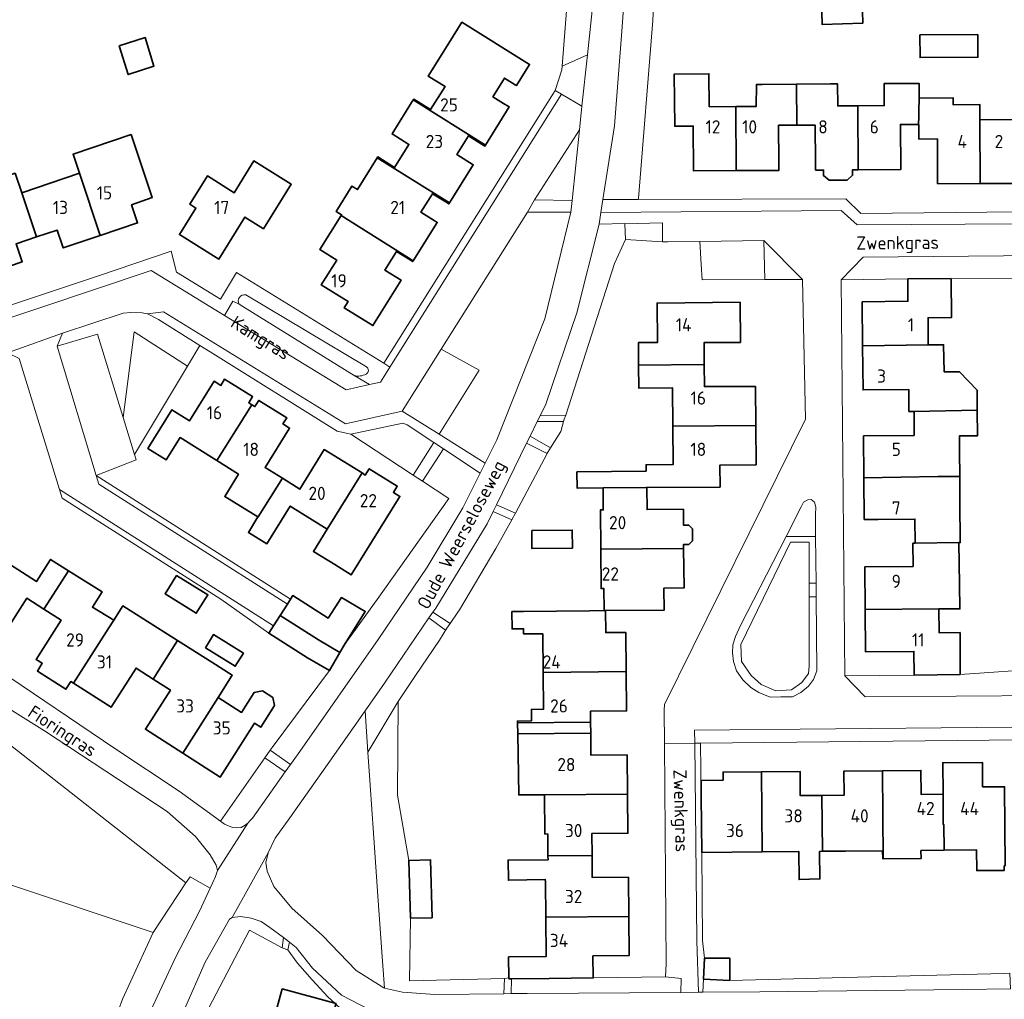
# Model space of a CAD drawing. Header units: metres. Extents: x 247853 to 249526, y 479948 to 481290.
# Tile 19 of 32: x 248578 to 248713, y 480806 to 480940. Entities that reach past the tile are written whole.
import ezdxf
from ezdxf.enums import TextEntityAlignment as Align

# ---------------------------------------------------------------- set-up
doc = ezdxf.new("R2010")
doc.units = ezdxf.units.M
for name, color, linetype, lineweight in [('B-XX-GR-GROENVOORZIENING-GV', 80, 'Continuous', 18), ('B-XX-IE-TERREINAFSCHEIDING_KUNSTMATIG_HEKWERK-G', 20, 'IE-TERREINAFSCHEIDING-KUNSTMATIG', 18), ('B-XX-OG-BEBOUWING-GV', 7, 'Continuous', 35), ('B-XX-OG-BEBOUWING-T18', 10, 'Continuous', 18), ('B-XX-OG-BEBOUWING_LOODS-GV', 7, 'Continuous', 35), ('B-XX-OG-TERREIN_ERF-GV', 7, 'Continuous', 18), ('B-XX-OG-TOPOGRAFIE-T18', 10, 'Continuous', 18), ('B-XX-VH-ONVERHARD-GV', 252, 'Continuous', 18), ('B-XX-VH-VERHARDING_GESLOTEN-GV', 252, 'Continuous', 18), ('B-XX-VH-VERHARDING_OPEN-GV', 252, 'Continuous', 18)]:
    doc.layers.add(name, color=color, linetype=linetype, lineweight=lineweight)
doc.styles.add('NLCS-ISO-M-T18', font='NLCS-ISO.ttf', dxfattribs={"height": 1.8})
doc.linetypes.add('IE-TERREINAFSCHEIDING-KUNSTMATIG', pattern='A,4,[82,NLCS.SHX,S=0.75,R=90,X=0,Y=0],4,-2', length=10)

msp = doc.modelspace()

# ---------------------------------------------------------------- linework, layer by layer
at = {"layer": 'B-XX-GR-GROENVOORZIENING-GV'}
for points in [[(248657.05, 480946.11), (248657.16, 480948.55), (248657.54, 480955.08), (248658.08, 480961.06), (248658.3, 480966.2), (248658.303, 480966.242), (248655.04, 480964.43), (248654.302, 480957.317), (248653.844, 480951.322), (248652.422, 480933.255), (248655.869, 480934.824)], [(248661.222, 480947.022), (248660.622, 480938.622), (248659.567, 480925.122), (248657.978, 480915.078), (248662.803, 480915.091), (248662.822, 480915.233), (248664.8, 480939.53), (248664.801, 480939.548), (248665.552, 480953.868), (248666.1, 480964.33), (248665.35, 480964.33), (248662.549, 480966.211), (248662.36, 480963.04)], [(248651.456, 480929.956), (248652.321, 480929.454), (248655.133, 480927.822), (248655.869, 480934.824), (248652.422, 480933.255), (248652.385, 480932.786)], [(248653.789, 480914.956), (248654.8, 480924.611), (248648.678, 480915.022)], [(248647.722, 480913.378), (248635.933, 480894.678), (248641.089, 480891.789), (248635.656, 480883.067), (248641.925, 480879.131), (248643.511, 480882.311), (248650.078, 480898.8), (248653.622, 480913.378)], [(248661.067, 480909.622), (248660.989, 480911.789), (248660.989, 480911.8), (248657.478, 480911.712), (248654.422, 480899.622), (248650.2, 480887.167), (248649.422, 480885.589), (248652.911, 480885.678), (248659.589, 480906.378)], [(248592.547, 480885.369), (248594.062, 480897.037), (248601.342, 480892.356), (248603.03, 480895.164), (248597.389, 480898.711), (248595.889, 480899.511), (248595.167, 480899.633), (248593.622, 480899.667), (248592.556, 480899.589), (248584.285, 480896.832), (248583.567, 480895.089), (248589.067, 480896.722)], [(248601.342, 480892.356), (248594.062, 480897.037), (248592.547, 480885.369), (248594.099, 480880.305)], [(248632.126, 480877.479), (248634.907, 480881.946), (248631.278, 480884.367), (248630.678, 480884.578), (248623.622, 480883.078)], [(248652.632, 480884.785), (248649.041, 480884.811), (248648.058, 480882.805), (248650.822, 480881.222), (248652.256, 480883.422)], [(248647.579, 480881.827), (248643.465, 480873.427), (248646.067, 480872.3), (248650.367, 480880.433)], [(248622.122, 480853.271), (248620.689, 480850.849), (248612.856, 480840.333), (248612.596, 480839.974), (248615.371, 480837.993), (248616.322, 480839.333), (248627.322, 480855.067), (248634, 480864.911), (248638.878, 480873.022), (248641.226, 480877.73), (248636.237, 480881.059), (248633.369, 480876.661), (248636.956, 480874.3), (248627.178, 480860.511), (248622.711, 480854.267)], [(248685.367, 480873.811), (248685.022, 480873.156), (248682.969, 480869.133), (248687.003, 480869.133), (248686.978, 480872.133), (248687.011, 480873.111), (248686.856, 480873.778), (248686.389, 480874.178), (248685.922, 480874.133)], [(248637.133, 480857.233), (248638.211, 480858.789), (248638.422, 480859.111), (248643.378, 480867.456), (248645.578, 480871.378), (248643.022, 480872.522), (248642.2, 480870.833), (248635.178, 480859.322), (248634.789, 480858.767)], [(248682.969, 480869.133), (248676.767, 480856.978), (248676.078, 480855.478), (248675.722, 480854.322), (248675.656, 480853.256), (248675.778, 480852.067), (248676.222, 480850.778), (248677.078, 480849.567), (248678.178, 480848.522), (248679.256, 480847.822), (248680.789, 480847.189), (248682.267, 480847.222), (248683.856, 480847.222), (248685, 480847.822), (248686.033, 480848.678), (248686.689, 480849.589), (248687.156, 480850.778), (248687.072, 480860.895), (248686.102, 480860.895), (248686.102, 480851.436), (248686.025, 480850.437), (248685.103, 480849.208), (248683.72, 480848.209), (248681.569, 480848.056), (248679.572, 480848.901), (248678.189, 480850.13), (248676.883, 480852.05), (248676.806, 480854.355), (248679.848, 480860.646), (248683.567, 480868.337), (248686.102, 480868.337), (248686.102, 480864.265), (248686.102, 480863.555), (248686.102, 480862.761), (248687.056, 480862.761), (248687.003, 480869.133)], [(248625.938, 480839.691), (248630.075, 480846.59), (248632.437, 480850.126), (248635.678, 480854.978), (248636.688, 480856.59), (248636.511, 480856.333), (248634.267, 480858), (248628.2, 480849.111), (248625.546, 480845.32)], [(248574.663, 480842.601), (248601.124, 480821.85), (248601.679, 480822.688), (248604.407, 480821.146), (248604.72, 480821.83), (248605.13, 480822.71), (248605.43, 480823.53), (248605.23, 480824.28), (248604.41, 480825.69), (248602.44, 480828.17), (248598.56, 480831.6), (248581.83, 480842.59), (248571.73, 480848.89), (248567.99, 480850.47), (248563.57, 480851.57), (248559.63, 480852.48), (248558.91, 480848.39), (248559.697, 480847.091), (248565.358, 480846.134), (248574.319, 480842.871)], [(248631.727, 480817.023), (248631.5, 480824.918), (248629.951, 480833.809), (248630.075, 480846.59), (248625.938, 480839.691), (248626.251, 480835.192), (248626.706, 480828.654), (248627.26, 480820.704), (248627.837, 480812.422), (248628.179, 480807.506), (248630.656, 480806.933), (248635.056, 480806.622), (248644.456, 480806.738), (248644.567, 480808.833), (248631.591, 480808.513)], [(248625.938, 480839.691), (248625.546, 480845.32), (248620.756, 480838.478), (248615.278, 480830.733), (248613.289, 480827.978), (248612.322, 480825.978), (248612, 480824.633), (248612.178, 480823.467), (248613.122, 480821.378), (248615.578, 480818.422), (248619.722, 480814.678), (248624.322, 480809.911), (248628.111, 480807.522), (248628.179, 480807.506), (248627.837, 480812.422), (248627.26, 480820.704), (248626.706, 480828.654), (248626.251, 480835.192)], [(248576.08, 480821.96), (248596.655, 480815.099), (248601.124, 480821.85), (248574.663, 480842.601), (248571.66, 480826.03), (248574.67, 480825.37), (248576.61, 480824.93)], [(248614.671, 480837.008), (248611.862, 480838.921), (248605.833, 480830.27), (248606.38, 480829.87), (248607.478, 480829.4), (248608.022, 480829.356), (248608.667, 480829.422), (248609.178, 480829.711), (248609.578, 480830.022), (248609.878, 480830.389), (248610.178, 480830.678)], [(248604.407, 480821.146), (248601.679, 480822.688), (248601.124, 480821.85), (248596.655, 480815.099), (248592.47, 480805.979), (248588.98, 480796.46), (248586.756, 480789.154), (248581.106, 480768.967), (248579.277, 480760.478), (248582.077, 480761.302), (248582.38, 480761.84), (248583.58, 480764.79), (248584.81, 480768.87), (248587.67, 480778.42), (248587.68, 480778.42), (248589.63, 480785.08), (248591.89, 480793.28), (248595.98, 480803.68), (248599.71, 480811.69), (248602.97, 480818.01)], [(248607.422, 480817.111), (248607.063, 480816.926), (248603.72, 480811.02), (248600.77, 480804.29), (248598.3, 480798.7), (248596.21, 480793.322), (248598.556, 480792.622), (248599.589, 480795.556), (248600.467, 480795.033), (248604.248, 480804.817), (248609.767, 480815.4), (248614.233, 480812.989), (248614.422, 480814.411), (248612.578, 480815.778), (248611.378, 480816.6), (248610.033, 480817.022), (248608.578, 480817.278)], [(248631.066, 480802.933), (248627.433, 480803.911), (248622.322, 480806.522), (248618.378, 480810.211), (248616.133, 480813.056), (248615.233, 480813.767), (248615.033, 480812.733), (248616.333, 480810.911), (248618.311, 480808.633), (248620.456, 480806.322), (248621.422, 480805.447), (248621.582, 480805.404), (248621.56, 480805.322), (248622.211, 480804.733), (248630.722, 480801.689)], [(248645.499, 480808.772), (248645.478, 480806.751), (248647.656, 480806.778), (248668.633, 480806.911), (248668.667, 480808.789), (248666.533, 480809.022), (248656.665, 480808.882), (248650.674, 480808.823)], [(248713.578, 480807.389), (248713.5, 480809.556), (248712.7, 480809.478), (248696.2, 480809.1), (248675.278, 480808.555), (248671.722, 480808.722), (248671.622, 480806.933), (248679.411, 480807.011), (248707.089, 480807.311)]]:
    msp.add_lwpolyline(points, close=True, dxfattribs=at)
for points in [[(248609.265, 480902.079, 0.6635478), (248608.384, 480900.811)], [(248625.681, 480891.268, 0.5716062), (248625.734, 480892.281)], [(248624.083, 480891.071, 0.1936647), (248625.681, 480891.268)]]:
    msp.add_lwpolyline(points, format="xyb", dxfattribs=at)
for points in [[(248625.734, 480892.281), (248609.265, 480902.079)], [(248608.384, 480900.811), (248608.859, 480900.469), (248624.083, 480891.071)], [(248574.689, 480759.128), (248579.277, 480760.478), (248581.106, 480768.967), (248586.756, 480789.154), (248588.98, 480796.46), (248592.47, 480805.979), (248596.655, 480815.099), (248576.08, 480821.96)]]:
    msp.add_lwpolyline(points, dxfattribs=at)
at = {"layer": 'B-XX-IE-TERREINAFSCHEIDING_KUNSTMATIG_HEKWERK-G'}
for points in [[(248664.801, 480939.548), (248665.552, 480953.868)], [(248652.422, 480933.255), (248653.844, 480951.322)], [(248662.822, 480915.233), (248664.8, 480939.53)], [(248664.8, 480939.53), (248664.801, 480939.548)], [(248652.385, 480932.786), (248652.422, 480933.255)], [(248662.822, 480915.233), (248662.803, 480915.091)], [(248646.067, 480872.3), (248650.367, 480880.433)], [(248645.578, 480871.378), (248646.067, 480872.3)], [(248643.378, 480867.456), (248645.578, 480871.378)], [(248632.437, 480850.126), (248630.075, 480846.59)], [(248630.075, 480846.59), (248629.951, 480833.809), (248631.5, 480824.918)], [(248644.567, 480808.833), (248631.591, 480808.513)], [(248696.2, 480809.1), (248675.278, 480808.555)], [(248712.7, 480809.478), (248696.2, 480809.1)]]:
    msp.add_lwpolyline(points, dxfattribs=at)
at = {"layer": 'B-XX-OG-BEBOUWING-GV'}
for points in [[(248638.756, 480939.287), (248636.969, 480936.413), (248634.163, 480931.919), (248636.453, 480930.49), (248634.494, 480927.352), (248632.205, 480928.782), (248632.131, 480928.663), (248641.96, 480922.495), (248645.215, 480927.714), (248644.443, 480928.196), (248642.995, 480929.099), (248644.438, 480931.412), (248644.583, 480931.644), (248646.031, 480930.741), (248646.195, 480930.639), (248647.995, 480933.523)], [(248592, 480936.033), (248593.256, 480932.122), (248596.756, 480933.278), (248595.578, 480937.178)], [(248701.22, 480937.531), (248701.242, 480934.438), (248709.137, 480934.494), (248709.115, 480937.586)], [(248676.104, 480927.762), (248672.484, 480927.732), (248672.454, 480932.233), (248667.724, 480932.203), (248667.793, 480925.082), (248670.314, 480925.102), (248670.353, 480918.982), (248676.174, 480919.021)], [(248676.174, 480919.021), (248681.994, 480919.061), (248681.987, 480920.161), (248681.955, 480925.211), (248684.445, 480925.211), (248684.395, 480930.822), (248679.705, 480930.782), (248678.919, 480930.776), (248678.914, 480927.778), (248676.104, 480927.762)], [(248692.825, 480919.14), (248692.746, 480927.871), (248690.013, 480927.856), (248690.002, 480930.857), (248689.046, 480930.851), (248684.395, 480930.822), (248684.445, 480925.211), (248686.945, 480925.221), (248686.978, 480920.2), (248686.985, 480919.1), (248688.085, 480919.108), (248688.09, 480918.358), (248688.845, 480917.713), (248691.294, 480917.729), (248692.04, 480918.385), (248692.035, 480919.135)], [(248692.746, 480927.871), (248692.825, 480919.14), (248698.616, 480919.18), (248698.576, 480925.32), (248701.027, 480925.34), (248701.059, 480926.38), (248701.082, 480927.12), (248701.137, 480928.931), (248701.117, 480930.931), (248701.067, 480930.931), (248696.336, 480930.901), (248696.356, 480927.901)], [(248641.96, 480922.495), (248632.131, 480928.663), (248629.24, 480924.034), (248631.53, 480922.604), (248629.566, 480919.459), (248627.276, 480920.888), (248627.202, 480920.769), (248637.045, 480914.615), (248640.3, 480919.834), (248638.081, 480921.219), (248639.665, 480923.761), (248641.886, 480922.376)], [(248709.447, 480917.259), (248709.397, 480925.96), (248709.408, 480928.026), (248705.753, 480928.023), (248705.747, 480928.96), (248701.137, 480928.931), (248701.082, 480927.12), (248701.059, 480926.38), (248701.027, 480925.34), (248701.057, 480925.34), (248701.096, 480923.32), (248703.607, 480923.35), (248703.636, 480917.229)], [(248709.397, 480925.96), (248709.447, 480917.259), (248715.277, 480917.279), (248715.258, 480923.429), (248717.778, 480923.439), (248717.728, 480929.049), (248717.459, 480929.047), (248715.088, 480929.03), (248715.108, 480926.019)], [(248589.44, 480910.185), (248594.529, 480911.903), (248593.7, 480914.357), (248596.528, 480915.374), (248594.509, 480921.342), (248593.632, 480923.933), (248585.716, 480921.255), (248586.589, 480918.661)], [(248611.693, 480911.096), (248615.483, 480917.166), (248610.395, 480920.344), (248607.695, 480916.019), (248604.04, 480918.301), (248601.633, 480914.436), (248602.482, 480913.907), (248600.233, 480910.296), (248605.59, 480906.958), (248609.16, 480912.679)], [(248622.279, 480912.884), (248632.13, 480906.736), (248635.385, 480911.955), (248634.971, 480912.213), (248633.165, 480913.34), (248634.751, 480915.881), (248636.557, 480914.754), (248636.971, 480914.496), (248637.045, 480914.615), (248627.202, 480920.769), (248624.501, 480916.443), (248623.756, 480916.907), (248621.614, 480913.462), (248622.353, 480913.003)], [(248580.755, 480909.974), (248578.726, 480915.999), (248577.821, 480918.673), (248569.933, 480916.005), (248570.835, 480913.328), (248573.687, 480904.865), (248578.783, 480906.586), (248577.958, 480909.03)], [(248589.44, 480910.185), (248586.589, 480918.661), (248578.726, 480915.999), (248580.755, 480909.974), (248583.548, 480910.917), (248584.372, 480908.474)], [(248622.279, 480912.884), (248619.389, 480908.255), (248621.683, 480906.831), (248619.575, 480903.431), (248623.23, 480901.165), (248622.702, 480900.314), (248626.612, 480897.889), (248630.471, 480904.075), (248628.251, 480905.459), (248629.836, 480908.002), (248632.056, 480906.617), (248632.13, 480906.736)], [(248705.466, 480904.298), (248699.575, 480904.248), (248699.585, 480901.208), (248693.354, 480901.118), (248693.414, 480895.118), (248702.365, 480895.247), (248702.335, 480898.948), (248705.515, 480898.987)], [(248662.851, 480892.47), (248671.812, 480892.559), (248671.792, 480895.569), (248676.742, 480895.599), (248676.703, 480901.079), (248665.382, 480900.95), (248665.441, 480895.6), (248662.821, 480895.57)], [(248700.424, 480886.187), (248709.053, 480886.331), (248709.029, 480889.097), (248706.614, 480891.56), (248705.575, 480891.587), (248704.52, 480891.577), (248704.458, 480895.275), (248702.365, 480895.247), (248693.414, 480895.118), (248693.464, 480889.117), (248699.694, 480889.187), (248699.724, 480886.177)], [(248667.511, 480884.148), (248678.842, 480884.248), (248678.792, 480889.598), (248674.01, 480889.571), (248671.842, 480889.559), (248671.812, 480892.559), (248662.851, 480892.47), (248662.871, 480889.369), (248667.471, 480889.399)], [(248605.327, 480879.468), (248610.106, 480887.087), (248609.68, 480887.351), (248610.207, 480888.201), (248606.383, 480890.573), (248605.856, 480889.723), (248604.947, 480890.287), (248601.617, 480884.908), (248599.198, 480886.407), (248595.938, 480881.118), (248598.428, 480879.578), (248600.318, 480882.598)], [(248605.327, 480879.468), (248608.276, 480877.629), (248606.406, 480874.559), (248610.945, 480871.799), (248610.976, 480871.78), (248614.265, 480877.059), (248611.906, 480878.519), (248615.245, 480883.908), (248614.344, 480884.466), (248614.87, 480885.316), (248611.043, 480887.683), (248610.517, 480886.833), (248610.106, 480887.087)], [(248700.424, 480886.187), (248700.434, 480882.906), (248693.533, 480882.837), (248693.583, 480877.136), (248703.654, 480877.286), (248706.654, 480877.316), (248706.624, 480880.696), (248706.605, 480882.836), (248709.084, 480882.858), (248709.053, 480886.331)], [(248663.876, 480878.008), (248654.442, 480877.927), (248654.461, 480875.717), (248658.009, 480875.748), (248663.89, 480875.787), (248664, 480875.788), (248673.961, 480875.847), (248673.941, 480878.858), (248678.882, 480878.907), (248678.842, 480884.248), (248667.511, 480884.148), (248667.55, 480878.918), (248663.87, 480878.898)], [(248610.945, 480871.799), (248609.646, 480869.66), (248612.135, 480868.13), (248615.335, 480873.269), (248620.394, 480870.13), (248625.133, 480877.779), (248619.974, 480880.968), (248616.635, 480875.589), (248614.265, 480877.059), (248610.976, 480871.78)], [(248620.394, 480870.13), (248618.494, 480867.081), (248621.404, 480865.271), (248623.634, 480863.871), (248630.303, 480874.579), (248629.41, 480875.132), (248629.94, 480875.983), (248626.121, 480878.362), (248625.584, 480877.5), (248625.133, 480877.779)], [(248693.583, 480877.136), (248693.642, 480871.436), (248695.552, 480871.452), (248700.543, 480871.495), (248700.563, 480868.197), (248706.553, 480868.283), (248706.733, 480868.284), (248706.684, 480873.865), (248706.654, 480877.316), (248703.654, 480877.286)], [(248657.689, 480867.378), (248669, 480867.467), (248668.997, 480868.027), (248669.706, 480868.032), (248670.202, 480868.526), (248670.19, 480870.156), (248669.686, 480870.642), (248668.982, 480870.637), (248668.97, 480872.827), (248664.02, 480872.788), (248664, 480875.788), (248663.89, 480875.787), (248658.009, 480875.748), (248658.039, 480872.748), (248657.639, 480872.738)], [(248648.294, 480869.936), (248648.315, 480867.472), (248653.83, 480867.519), (248653.809, 480869.983)], [(248706.553, 480868.283), (248700.563, 480868.197), (248700.273, 480868.195), (248700.283, 480865.025), (248693.702, 480864.955), (248693.762, 480859.164), (248703.803, 480859.234), (248706.688, 480859.226), (248706.633, 480862.544)], [(248669, 480867.467), (248657.689, 480867.378), (248657.739, 480862.007), (248658.129, 480862.007), (248658.148, 480858.997), (248658.344, 480858.999), (248666.356, 480859.064), (248666.32, 480862.073), (248669.05, 480862.106)], [(248581.75, 480859.192), (248585.11, 480864.411), (248582.64, 480865.981), (248580.731, 480862.961), (248575.711, 480866.171), (248570.892, 480858.602), (248571.164, 480858.43), (248570.626, 480857.592), (248574.677, 480854.993), (248575.219, 480855.837), (248575.991, 480855.343), (248579.411, 480860.692)], [(248590.619, 480856.662), (248591.265, 480857.685), (248588.358, 480859.488), (248589.669, 480861.542), (248585.11, 480864.411), (248581.75, 480859.192), (248584.09, 480857.702), (248580.681, 480852.353), (248581.523, 480851.814), (248580.852, 480850.76), (248584.752, 480848.264), (248585.423, 480849.319), (248585.79, 480849.084)], [(248599.845, 480863.809), (248598.275, 480861.296), (248602.533, 480858.637), (248604.103, 480861.15)], [(248622.711, 480854.267), (248625.562, 480858.865), (248622.321, 480860.788), (248620.504, 480857.987), (248615.695, 480861.061), (248615.387, 480860.575), (248614.959, 480859.9), (248613.965, 480858.332), (248619.214, 480854.992), (248622.122, 480853.271)], [(248595.39, 480857.817), (248592.499, 480859.641), (248591.265, 480857.685), (248590.619, 480856.662), (248585.79, 480849.084), (248590.899, 480845.824), (248594.308, 480851.163), (248596.658, 480849.663), (248599.977, 480854.923)], [(248649.837, 480850.546), (248661.168, 480850.686), (248661.108, 480856.026), (248658.373, 480855.999), (248658.344, 480858.999), (248658.148, 480858.997), (248656.138, 480858.977), (248647.147, 480858.897), (248645.577, 480858.878), (248645.602, 480856.495), (248647.162, 480856.519), (248647.167, 480855.817), (248649.777, 480855.847)], [(248706.732, 480850.263), (248706.693, 480856.013), (248703.832, 480855.984), (248703.803, 480859.234), (248693.762, 480859.164), (248693.821, 480853.374), (248700.402, 480853.424), (248700.422, 480850.213)], [(248613.965, 480858.332), (248613.061, 480856.915), (248612.415, 480855.902), (248617.684, 480852.573), (248620.689, 480850.849), (248622.122, 480853.271), (248619.214, 480854.992)], [(248605.516, 480847.144), (248607.442, 480850.183), (248604.666, 480851.956), (248599.977, 480854.923), (248596.658, 480849.663), (248598.997, 480848.164), (248595.588, 480842.825), (248600.686, 480839.564)], [(248603.773, 480853.944), (248607.836, 480851.4), (248608.954, 480853.186), (248604.891, 480855.73)], [(248661.168, 480850.686), (248649.837, 480850.546), (248649.894, 480845.538), (248648.227, 480845.522), (248648.242, 480843.946), (248646.334, 480843.927), (248646.339, 480843.671), (248656.302, 480843.771), (248656.287, 480845.276), (248661.228, 480845.325)], [(248600.686, 480839.564), (248605.796, 480836.296), (248610.474, 480843.631), (248611.325, 480843.088), (248613.207, 480846.039), (248612.971, 480847.139), (248611.538, 480848.053), (248610.433, 480847.808), (248608.712, 480845.109), (248605.516, 480847.144)], [(248656.302, 480843.771), (248646.339, 480843.671), (248646.365, 480842.2), (248656.32, 480842.265)], [(248650.016, 480833.875), (248661.347, 480833.974), (248661.287, 480839.325), (248656.357, 480839.275), (248656.32, 480842.265), (248646.365, 480842.2), (248646.514, 480833.85)], [(248712.87, 480824.176), (248712.772, 480834.981), (248709.772, 480834.971), (248709.742, 480838.282), (248704.351, 480838.242), (248704.376, 480833.961), (248704.401, 480829.821), (248704.501, 480829.821), (248704.541, 480826.321), (248708.952, 480826.354), (248708.973, 480823.539), (248712.731, 480823.567), (248712.727, 480824.174)], [(248679.708, 480826.102), (248679.619, 480837.023), (248674.368, 480836.974), (248674.381, 480835.868), (248671.391, 480835.831), (248671.408, 480833.634), (248671.468, 480826.023)], [(248679.708, 480826.102), (248684.71, 480826.138), (248684.756, 480822.313), (248687.584, 480822.402), (248687.552, 480826.159), (248687.959, 480826.162), (248687.86, 480833.792), (248684.909, 480833.773), (248684.879, 480837.073), (248679.619, 480837.023)], [(248696.21, 480825.145), (248696.111, 480837.152), (248690.86, 480837.113), (248690.88, 480833.812), (248687.86, 480833.792), (248687.959, 480826.162), (248691.059, 480826.192), (248696.145, 480826.23), (248696.153, 480825.145)], [(248704.376, 480833.961), (248701.381, 480833.922), (248701.351, 480837.202), (248696.111, 480837.152), (248696.21, 480825.145), (248701.38, 480825.184), (248701.372, 480826.271), (248704.541, 480826.321), (248704.501, 480829.821), (248704.401, 480829.821)], [(248650.016, 480833.875), (248650.076, 480828.524), (248650.466, 480828.534), (248650.496, 480825.534), (248656.506, 480825.584), (248656.466, 480828.574), (248661.397, 480828.634), (248661.347, 480833.974)], [(248631.727, 480817.023), (248634.683, 480817.108), (248634.456, 480825.003), (248631.5, 480824.918)], [(248650.195, 480817.173), (248661.516, 480817.273), (248661.456, 480822.623), (248656.536, 480822.573), (248656.506, 480825.584), (248650.496, 480825.534), (248650.501, 480825.01), (248645.045, 480824.956), (248645.089, 480822.21), (248650.132, 480822.321), (248650.141, 480822.007)], [(248645.162, 480808.883), (248645.163, 480808.769), (248645.499, 480808.772), (248650.674, 480808.823), (248656.665, 480808.882), (248656.635, 480811.882), (248661.556, 480811.932), (248661.516, 480817.273), (248650.195, 480817.173), (248650.255, 480811.823), (248645.13, 480811.766)], [(248671.822, 480811.589), (248671.722, 480808.722), (248675.278, 480808.555), (248675.289, 480811.589)], [(248614.226, 480797.063), (248614.239, 480797.112), (248622.365, 480794.965), (248622.447, 480795.274), (248623.381, 480795.028), (248624.577, 480799.523), (248623.64, 480799.772), (248623.871, 480800.643), (248620.54, 480801.542), (248621.56, 480805.322), (248621.582, 480805.404), (248621.422, 480805.447), (248614.245, 480807.384), (248613.168, 480803.395), (248611.663, 480797.816)]]:
    msp.add_lwpolyline(points, close=True, dxfattribs=at)
at = {"layer": 'B-XX-OG-BEBOUWING_LOODS-GV'}
msp.add_lwpolyline([(248687.799, 480942.286), (248687.891, 480938.971), (248693.425, 480939.125), (248693.333, 480942.441)], close=True, dxfattribs=at)
at = {"layer": 'B-XX-OG-TERREIN_ERF-GV'}
for points in [[(248665.552, 480953.868), (248664.801, 480939.548), (248664.8, 480939.53), (248662.822, 480915.233), (248662.803, 480915.091), (248691.122, 480915.167), (248693.178, 480913.156), (248714.622, 480913.422)], [(248542.45, 480948.78), (248522.78, 480931.71), (248522.022, 480931.134), (248522.04, 480931.14), (248522.479, 480929.812), (248522.487, 480929.788), (248526.589, 480917.372), (248527.785, 480913.753), (248528.4, 480911.79), (248536.88, 480888.11), (248537.99, 480887.46), (248572.9, 480899.24), (248589.189, 480904.678), (248599.089, 480908.056), (248599.822, 480905.167), (248605.833, 480901.489), (248608.011, 480905.122), (248608.022, 480905.122), (248628.103, 480892.754), (248651.456, 480929.956), (248652.385, 480932.786), (248652.422, 480933.255), (248653.844, 480951.322)], [(248715.277, 480917.279), (248709.447, 480917.259), (248703.636, 480917.229), (248703.607, 480923.35), (248701.096, 480923.32), (248701.057, 480925.34), (248701.027, 480925.34), (248698.576, 480925.32), (248698.616, 480919.18), (248692.825, 480919.14), (248692.035, 480919.135), (248692.04, 480918.385), (248691.294, 480917.729), (248688.845, 480917.713), (248688.09, 480918.358), (248688.085, 480919.108), (248686.985, 480919.1), (248686.978, 480920.2), (248686.945, 480925.221), (248684.445, 480925.211), (248681.955, 480925.211), (248681.987, 480920.161), (248681.994, 480919.061), (248676.174, 480919.021), (248670.353, 480918.982), (248670.314, 480925.102), (248667.793, 480925.082), (248667.724, 480932.203), (248672.454, 480932.233), (248672.484, 480927.732), (248676.104, 480927.762), (248678.914, 480927.778), (248678.919, 480930.776), (248679.705, 480930.782), (248684.395, 480930.822), (248689.046, 480930.851), (248690.002, 480930.857), (248690.013, 480927.856), (248692.746, 480927.871), (248696.356, 480927.901), (248696.336, 480930.901), (248701.067, 480930.931), (248701.117, 480930.931), (248701.137, 480928.931), (248705.747, 480928.96), (248705.753, 480928.023), (248709.408, 480928.026), (248709.397, 480925.96), (248715.108, 480926.019)], [(248577.821, 480918.673), (248578.726, 480915.999), (248586.589, 480918.661), (248585.716, 480921.255), (248593.632, 480923.933), (248594.509, 480921.342), (248596.528, 480915.374), (248593.7, 480914.357), (248594.529, 480911.903), (248589.44, 480910.185), (248584.372, 480908.474), (248583.548, 480910.917), (248580.755, 480909.974), (248577.958, 480909.03), (248578.783, 480906.586), (248573.687, 480904.865)], [(248718.178, 480904.278), (248705.466, 480904.298), (248705.515, 480898.987), (248702.335, 480898.948), (248702.365, 480895.247), (248704.458, 480895.275), (248704.52, 480891.577), (248705.575, 480891.587), (248706.614, 480891.56), (248709.029, 480889.097), (248709.053, 480886.331), (248709.084, 480882.858), (248706.605, 480882.836), (248706.624, 480880.696), (248706.654, 480877.316), (248706.684, 480873.865), (248706.733, 480868.284), (248706.553, 480868.283), (248706.633, 480862.544), (248706.688, 480859.226), (248703.803, 480859.234), (248703.832, 480855.984), (248706.693, 480856.013), (248706.732, 480850.263), (248718.5, 480851.1)], [(248575.5, 480850.93), (248591.44, 480840.17), (248600.21, 480834.38), (248605.833, 480830.27), (248611.862, 480838.921), (248612.596, 480839.974), (248612.856, 480840.333), (248620.689, 480850.849), (248617.684, 480852.573), (248612.415, 480855.902), (248605.856, 480860.556), (248584.23, 480874.33), (248583.867, 480875.51), (248578.37, 480893.38)], [(248575.711, 480866.171), (248580.731, 480862.961), (248582.64, 480865.981), (248585.11, 480864.411), (248589.669, 480861.542), (248588.358, 480859.488), (248591.265, 480857.685), (248592.499, 480859.641), (248595.39, 480857.817), (248599.977, 480854.923), (248604.666, 480851.956), (248607.442, 480850.183), (248605.516, 480847.144), (248608.712, 480845.109), (248610.433, 480847.808), (248611.538, 480848.053), (248612.971, 480847.139), (248613.207, 480846.039), (248611.325, 480843.088), (248610.474, 480843.631), (248605.796, 480836.296), (248600.686, 480839.564), (248595.588, 480842.825), (248598.997, 480848.164), (248596.658, 480849.663), (248594.308, 480851.163), (248590.899, 480845.824), (248585.79, 480849.084), (248585.423, 480849.319), (248584.752, 480848.264), (248580.852, 480850.76), (248581.523, 480851.814), (248580.681, 480852.353), (248584.09, 480857.702), (248581.75, 480859.192), (248579.411, 480860.692), (248575.991, 480855.343)], [(248728.178, 480841.522), (248671.289, 480840.933), (248671.408, 480833.634), (248671.391, 480835.831), (248674.381, 480835.868), (248674.368, 480836.974), (248679.619, 480837.023), (248684.879, 480837.073), (248684.909, 480833.773), (248687.86, 480833.792), (248690.88, 480833.812), (248690.86, 480837.113), (248696.111, 480837.152), (248701.351, 480837.202), (248701.381, 480833.922), (248704.376, 480833.961), (248704.351, 480838.242), (248709.742, 480838.282), (248709.772, 480834.971), (248712.772, 480834.981)], [(248712.87, 480824.176), (248712.727, 480824.174), (248712.731, 480823.567), (248708.973, 480823.539), (248708.952, 480826.354), (248704.541, 480826.321), (248701.372, 480826.271), (248701.38, 480825.184), (248696.21, 480825.145), (248696.153, 480825.145), (248696.145, 480826.23), (248691.059, 480826.192), (248687.959, 480826.162), (248687.552, 480826.159), (248687.584, 480822.402), (248684.756, 480822.313), (248684.71, 480826.138), (248679.708, 480826.102), (248671.468, 480826.023), (248671.589, 480813.978), (248671.822, 480811.589), (248675.289, 480811.589), (248675.278, 480808.555), (248696.2, 480809.1), (248712.7, 480809.478), (248713.5, 480809.556)], [(248613.168, 480803.395), (248614.245, 480807.384), (248621.422, 480805.447), (248620.456, 480806.322), (248618.311, 480808.633), (248616.333, 480810.911), (248615.033, 480812.733), (248615.011, 480812.733), (248614.233, 480812.989), (248609.767, 480815.4), (248604.248, 480804.817)]]:
    msp.add_lwpolyline(points, dxfattribs=at)
for points in [[(248693.425, 480939.125), (248687.891, 480938.971), (248687.799, 480942.286), (248693.333, 480942.441)], [(248641.96, 480922.495), (248641.886, 480922.376), (248639.665, 480923.761), (248638.081, 480921.219), (248640.3, 480919.834), (248637.045, 480914.615), (248636.971, 480914.496), (248636.557, 480914.754), (248634.751, 480915.881), (248633.165, 480913.34), (248634.971, 480912.213), (248635.385, 480911.955), (248632.13, 480906.736), (248632.056, 480906.617), (248629.836, 480908.002), (248628.251, 480905.459), (248630.471, 480904.075), (248626.612, 480897.889), (248622.702, 480900.314), (248623.23, 480901.165), (248619.575, 480903.431), (248621.683, 480906.831), (248619.389, 480908.255), (248622.279, 480912.884), (248622.353, 480913.003), (248621.614, 480913.462), (248623.756, 480916.907), (248624.501, 480916.443), (248627.202, 480920.769), (248627.276, 480920.888), (248629.566, 480919.459), (248631.53, 480922.604), (248629.24, 480924.034), (248632.131, 480928.663), (248632.205, 480928.782), (248634.494, 480927.352), (248636.453, 480930.49), (248634.163, 480931.919), (248636.969, 480936.413), (248638.756, 480939.287), (248647.995, 480933.523), (248646.195, 480930.639), (248646.031, 480930.741), (248644.583, 480931.644), (248644.438, 480931.412), (248642.995, 480929.099), (248644.443, 480928.196), (248645.215, 480927.714)], [(248592, 480936.033), (248595.578, 480937.178), (248596.756, 480933.278), (248593.256, 480932.122)], [(248701.22, 480937.531), (248709.115, 480937.586), (248709.137, 480934.494), (248701.242, 480934.438)], [(248610.395, 480920.344), (248615.483, 480917.166), (248611.693, 480911.096), (248609.16, 480912.679), (248605.59, 480906.958), (248600.233, 480910.296), (248602.482, 480913.907), (248601.633, 480914.436), (248604.04, 480918.301), (248607.695, 480916.019)], [(248654.442, 480877.927), (248663.876, 480878.008), (248663.87, 480878.898), (248667.55, 480878.918), (248667.511, 480884.148), (248667.471, 480889.399), (248662.871, 480889.369), (248662.851, 480892.47), (248662.821, 480895.57), (248665.441, 480895.6), (248665.382, 480900.95), (248676.703, 480901.079), (248676.742, 480895.599), (248671.792, 480895.569), (248671.812, 480892.559), (248671.842, 480889.559), (248674.01, 480889.571), (248678.792, 480889.598), (248678.842, 480884.248), (248678.882, 480878.907), (248673.941, 480878.858), (248673.961, 480875.847), (248664, 480875.788), (248664.02, 480872.788), (248668.97, 480872.827), (248668.982, 480870.637), (248669.686, 480870.642), (248670.19, 480870.156), (248670.202, 480868.526), (248669.706, 480868.032), (248668.997, 480868.027), (248669, 480867.467), (248669.05, 480862.106), (248666.32, 480862.073), (248666.356, 480859.064), (248658.344, 480858.999), (248658.373, 480855.999), (248661.108, 480856.026), (248661.168, 480850.686), (248661.228, 480845.325), (248656.287, 480845.276), (248656.302, 480843.771), (248656.32, 480842.265), (248656.357, 480839.275), (248661.287, 480839.325), (248661.347, 480833.974), (248661.397, 480828.634), (248656.466, 480828.574), (248656.506, 480825.584), (248656.536, 480822.573), (248661.456, 480822.623), (248661.516, 480817.273), (248661.556, 480811.932), (248656.635, 480811.882), (248656.665, 480808.882), (248666.533, 480809.022), (248666.633, 480810.822), (248666.373, 480840.812), (248666.333, 480845.422), (248666.4, 480846.178), (248685.622, 480885.133), (248685.233, 480904.178), (248685.222, 480904.178), (248680.081, 480904.157), (248671.522, 480904.122), (248671.4, 480906.222), (248671.222, 480909.367), (248671.222, 480909.378), (248666.822, 480909.3), (248666.133, 480909.333), (248661.067, 480909.622), (248659.589, 480906.378), (248652.911, 480885.678), (248652.722, 480885.111), (248652.632, 480884.785), (248652.256, 480883.422), (248650.822, 480881.222), (248650.778, 480881.133), (248650.778, 480881.111), (248650.403, 480880.496), (248650.367, 480880.433), (248646.067, 480872.3), (248645.578, 480871.378), (248643.378, 480867.456), (248638.422, 480859.111), (248638.211, 480858.789), (248637.133, 480857.233), (248636.688, 480856.59), (248635.678, 480854.978), (248632.437, 480850.126), (248630.075, 480846.59), (248629.951, 480833.809), (248631.5, 480824.918), (248634.456, 480825.003), (248634.683, 480817.108), (248631.727, 480817.023), (248631.591, 480808.513), (248644.567, 480808.833), (248645.162, 480808.883), (248645.13, 480811.766), (248650.255, 480811.823), (248650.195, 480817.173), (248650.141, 480822.007), (248650.132, 480822.321), (248645.089, 480822.21), (248645.045, 480824.956), (248650.501, 480825.01), (248650.496, 480825.534), (248650.466, 480828.534), (248650.076, 480828.524), (248650.016, 480833.875), (248646.514, 480833.85), (248646.365, 480842.2), (248646.339, 480843.671), (248646.334, 480843.927), (248648.242, 480843.946), (248648.227, 480845.522), (248649.894, 480845.538), (248649.837, 480850.546), (248649.777, 480855.847), (248647.167, 480855.817), (248647.162, 480856.519), (248645.602, 480856.495), (248645.577, 480858.878), (248647.147, 480858.897), (248656.138, 480858.977), (248658.148, 480858.997), (248658.129, 480862.007), (248657.739, 480862.007), (248657.689, 480867.378), (248657.639, 480872.738), (248658.039, 480872.748), (248658.009, 480875.748), (248654.461, 480875.717)], [(248699.575, 480904.248), (248690.467, 480904.122), (248690.989, 480850.089), (248700.422, 480850.213), (248700.402, 480853.424), (248693.821, 480853.374), (248693.762, 480859.164), (248693.702, 480864.955), (248700.283, 480865.025), (248700.273, 480868.195), (248700.563, 480868.197), (248700.543, 480871.495), (248695.552, 480871.452), (248693.642, 480871.436), (248693.583, 480877.136), (248693.533, 480882.837), (248700.434, 480882.906), (248700.424, 480886.187), (248699.724, 480886.177), (248699.694, 480889.187), (248693.464, 480889.117), (248693.414, 480895.118), (248693.354, 480901.118), (248699.585, 480901.208)], [(248633.369, 480876.661), (248632.126, 480877.479), (248623.622, 480883.078), (248621.722, 480883.489), (248604.422, 480894.289), (248603.03, 480895.164), (248601.342, 480892.356), (248594.099, 480880.305), (248594.322, 480879.578), (248588.878, 480877.433), (248615.387, 480860.575), (248615.695, 480861.061), (248620.504, 480857.987), (248622.321, 480860.788), (248625.562, 480858.865), (248622.711, 480854.267), (248627.178, 480860.511), (248636.956, 480874.3)], [(248605.327, 480879.468), (248600.318, 480882.598), (248598.428, 480879.578), (248595.938, 480881.118), (248599.198, 480886.407), (248601.617, 480884.908), (248604.947, 480890.287), (248605.856, 480889.723), (248606.383, 480890.573), (248610.207, 480888.201), (248609.68, 480887.351), (248610.106, 480887.087), (248610.517, 480886.833), (248611.043, 480887.683), (248614.87, 480885.316), (248614.344, 480884.466), (248615.245, 480883.908), (248611.906, 480878.519), (248614.265, 480877.059), (248616.635, 480875.589), (248619.974, 480880.968), (248625.133, 480877.779), (248625.584, 480877.5), (248626.121, 480878.362), (248629.94, 480875.983), (248629.41, 480875.132), (248630.303, 480874.579), (248623.634, 480863.871), (248621.404, 480865.271), (248618.494, 480867.081), (248620.394, 480870.13), (248615.335, 480873.269), (248612.135, 480868.13), (248609.646, 480869.66), (248610.945, 480871.799), (248606.406, 480874.559), (248608.276, 480877.629)], [(248648.294, 480869.936), (248653.809, 480869.983), (248653.83, 480867.519), (248648.315, 480867.472)], [(248599.845, 480863.809), (248604.103, 480861.15), (248602.533, 480858.637), (248598.275, 480861.296)], [(248603.773, 480853.944), (248604.891, 480855.73), (248608.954, 480853.186), (248607.836, 480851.4)]]:
    msp.add_lwpolyline(points, close=True, dxfattribs=at)
at = {"layer": 'B-XX-VH-ONVERHARD-GV'}
for points in [[(248686.102, 480860.895), (248686.102, 480862.761), (248686.102, 480863.555), (248686.102, 480864.265), (248686.102, 480868.337), (248683.567, 480868.337), (248679.848, 480860.646), (248676.806, 480854.355), (248676.883, 480852.05), (248678.189, 480850.13), (248679.572, 480848.901), (248681.569, 480848.056), (248683.72, 480848.209), (248685.103, 480849.208), (248686.025, 480850.437), (248686.102, 480851.436)], [(248686.102, 480862.761), (248686.102, 480860.895), (248687.072, 480860.895), (248687.056, 480862.761)]]:
    msp.add_lwpolyline(points, close=True, dxfattribs=at)
at = {"layer": 'B-XX-VH-VERHARDING_GESLOTEN-GV'}
for points in [[(248657.05, 480946.11), (248655.869, 480934.824), (248655.133, 480927.822), (248654.8, 480924.611), (248653.789, 480914.956), (248653.622, 480913.378), (248650.078, 480898.8), (248643.511, 480882.311), (248641.925, 480879.131), (248641.226, 480877.73), (248638.878, 480873.022), (248634, 480864.911), (248627.322, 480855.067), (248616.322, 480839.333), (248615.371, 480837.993), (248614.671, 480837.008), (248610.178, 480830.678), (248609.878, 480830.389), (248609.578, 480830.022), (248605.43, 480823.53), (248605.13, 480822.71), (248604.72, 480821.83), (248604.407, 480821.146), (248602.97, 480818.01), (248599.71, 480811.69), (248595.98, 480803.68)], [(248600.77, 480804.29), (248603.72, 480811.02), (248607.063, 480816.926), (248607.422, 480817.111), (248612.322, 480825.978), (248613.289, 480827.978), (248615.278, 480830.733), (248620.756, 480838.478), (248625.546, 480845.32), (248628.2, 480849.111), (248634.267, 480858), (248634.789, 480858.767), (248635.178, 480859.322), (248642.2, 480870.833), (248643.022, 480872.522), (248643.465, 480873.427), (248647.579, 480881.827), (248648.058, 480882.805), (248649.041, 480884.811), (248649.422, 480885.589), (248650.2, 480887.167), (248654.422, 480899.622), (248657.478, 480911.712), (248657.456, 480911.711), (248657.7, 480913.322), (248657.978, 480915.078), (248659.567, 480925.122), (248660.622, 480938.622), (248661.222, 480947.022)], [(248571.73, 480848.89), (248581.83, 480842.59), (248598.56, 480831.6), (248602.44, 480828.17), (248604.41, 480825.69), (248605.23, 480824.28), (248605.43, 480823.53), (248609.578, 480830.022), (248609.178, 480829.711), (248608.667, 480829.422), (248608.022, 480829.356), (248607.478, 480829.4), (248606.38, 480829.87), (248605.833, 480830.27), (248600.21, 480834.38), (248591.44, 480840.17), (248575.5, 480850.93)], [(248713.578, 480807.389), (248707.089, 480807.311), (248679.411, 480807.011), (248671.622, 480806.933), (248671.008, 480806.928), (248668.633, 480806.911), (248647.656, 480806.778), (248645.478, 480806.751), (248644.456, 480806.738), (248635.056, 480806.622), (248630.656, 480806.933), (248628.179, 480807.506), (248628.111, 480807.522), (248624.322, 480809.911), (248619.722, 480814.678), (248615.578, 480818.422), (248613.122, 480821.378), (248612.178, 480823.467), (248612, 480824.633), (248612.322, 480825.978), (248607.422, 480817.111), (248608.578, 480817.278), (248610.033, 480817.022), (248611.378, 480816.6), (248612.578, 480815.778), (248614.422, 480814.411), (248615.233, 480813.767), (248616.133, 480813.056), (248618.378, 480810.211), (248622.322, 480806.522), (248627.433, 480803.911)]]:
    msp.add_lwpolyline(points, dxfattribs=at)
at = {"layer": 'B-XX-VH-VERHARDING_OPEN-GV'}
for points in [[(248651.456, 480929.956), (248628.103, 480892.754), (248628.94, 480892.213), (248652.321, 480929.454)], [(248653.789, 480914.956), (248648.678, 480915.022), (248647.722, 480913.378), (248653.622, 480913.378)], [(248718.142, 480914.142), (248718.122, 480915.722), (248715.567, 480914.156), (248714.622, 480913.422), (248693.178, 480913.156), (248691.122, 480915.167), (248662.803, 480915.091), (248657.978, 480915.078), (248657.7, 480913.322), (248690.478, 480913.578), (248692.678, 480911.633), (248714.756, 480911.789)], [(248666.133, 480909.333), (248666.111, 480911.922), (248660.989, 480911.789), (248661.067, 480909.622)], [(248680.081, 480904.157), (248679.922, 480909.478), (248671.222, 480909.367), (248671.4, 480906.222), (248671.522, 480904.122)], [(248679.922, 480909.478), (248680.081, 480904.157), (248685.222, 480904.178)], [(248718.222, 480907.611), (248718.217, 480908.015), (248717.411, 480907.467), (248693.467, 480907.2), (248690.467, 480904.122), (248699.575, 480904.248), (248705.466, 480904.298), (248718.178, 480904.278), (248718.189, 480904.278)], [(248624.083, 480891.071), (248608.859, 480900.469), (248608.384, 480900.811), (248607.532, 480901.211), (248606.375, 480899.282), (248622.981, 480889.122), (248626.135, 480889.829)], [(248634.907, 480881.946), (248636.237, 480881.059), (248641.226, 480877.73), (248641.925, 480879.131), (248635.656, 480883.067), (248630.611, 480886.222), (248622.889, 480884.489), (248598.078, 480899.767), (248595.889, 480899.511), (248597.389, 480898.711), (248603.03, 480895.164), (248604.422, 480894.289), (248621.722, 480883.489), (248623.622, 480883.078), (248630.678, 480884.578), (248631.278, 480884.367)], [(248613.061, 480856.915), (248613.965, 480858.332), (248614.959, 480859.9), (248589.235, 480876.248), (248588.878, 480877.433), (248583.567, 480895.089), (248584.285, 480896.832), (248576.786, 480894.159), (248578.37, 480893.38), (248583.867, 480875.51)], [(248588.878, 480877.433), (248594.322, 480879.578), (248594.099, 480880.305), (248592.547, 480885.369), (248589.067, 480896.722), (248583.567, 480895.089)], [(248635.656, 480883.067), (248641.089, 480891.789), (248635.933, 480894.678), (248630.611, 480886.222)], [(248649.041, 480884.811), (248652.632, 480884.785), (248652.722, 480885.111), (248652.911, 480885.678), (248649.422, 480885.589)], [(248647.579, 480881.827), (248650.367, 480880.433), (248650.403, 480880.496), (248650.778, 480881.111), (248650.778, 480881.133), (248650.822, 480881.222), (248648.058, 480882.805)], [(248636.237, 480881.059), (248634.907, 480881.946), (248632.126, 480877.479), (248633.369, 480876.661)], [(248615.387, 480860.575), (248588.878, 480877.433), (248589.235, 480876.248), (248614.959, 480859.9)], [(248612.415, 480855.902), (248613.061, 480856.915), (248583.867, 480875.51), (248584.23, 480874.33), (248605.856, 480860.556)], [(248646.067, 480872.3), (248643.465, 480873.427), (248643.022, 480872.522), (248645.578, 480871.378)], [(248682.969, 480869.133), (248685.022, 480873.156), (248685.367, 480873.811), (248685.922, 480874.133), (248686.389, 480874.178), (248686.856, 480873.778), (248687.011, 480873.111), (248686.978, 480872.133), (248687.003, 480869.133), (248687.056, 480862.761), (248687.072, 480860.895), (248687.156, 480850.778), (248686.689, 480849.589), (248686.033, 480848.678), (248685, 480847.822), (248683.856, 480847.222), (248682.267, 480847.222), (248680.789, 480847.189), (248679.256, 480847.822), (248678.178, 480848.522), (248677.078, 480849.567), (248676.222, 480850.778), (248675.778, 480852.067), (248675.656, 480853.256), (248675.722, 480854.322), (248676.078, 480855.478), (248676.767, 480856.978)], [(248634.789, 480858.767), (248634.267, 480858), (248636.511, 480856.333), (248636.688, 480856.59), (248637.133, 480857.233)], [(248700.422, 480850.213), (248690.989, 480850.089), (248693.778, 480847.222), (248718.589, 480847.422), (248718.567, 480848.322), (248718.567, 480848.333), (248718.5, 480851.1), (248706.732, 480850.263)], [(248781.473, 480839.331), (248777.143, 480843.787), (248728.169, 480843.251), (248670.5, 480842.672), (248670.518, 480840.925), (248671.289, 480840.933), (248728.178, 480841.522), (248776.078, 480842.133), (248776.078, 480839.278), (248779.237, 480839.309)], [(248611.862, 480838.921), (248614.671, 480837.008), (248615.371, 480837.993), (248612.596, 480839.974)], [(248670.518, 480840.925), (248666.373, 480840.812), (248666.633, 480810.822), (248666.533, 480809.022), (248668.667, 480808.789), (248668.633, 480806.911), (248671.008, 480806.928), (248670.789, 480813.935)], [(248671.468, 480826.023), (248671.408, 480833.634), (248671.289, 480840.933), (248670.518, 480840.925), (248670.789, 480813.935), (248671.008, 480806.928), (248671.622, 480806.933), (248671.722, 480808.722), (248671.822, 480811.589), (248671.589, 480813.978)], [(248614.422, 480814.411), (248614.233, 480812.989), (248615.011, 480812.733), (248615.033, 480812.733), (248615.233, 480813.767)], [(248644.456, 480806.738), (248645.478, 480806.751), (248645.499, 480808.772), (248645.163, 480808.769), (248645.162, 480808.883), (248644.567, 480808.833)]]:
    msp.add_lwpolyline(points, close=True, dxfattribs=at)
for points in [[(248576.786, 480894.159), (248584.285, 480896.832), (248592.556, 480899.589), (248593.622, 480899.667), (248595.167, 480899.633), (248595.889, 480899.511), (248598.078, 480899.767), (248622.889, 480884.489), (248630.611, 480886.222), (248635.933, 480894.678), (248647.722, 480913.378), (248648.678, 480915.022), (248654.8, 480924.611), (248655.133, 480927.822), (248652.321, 480929.454), (248628.94, 480892.213), (248628.101, 480890.877), (248627.658, 480890.171), (248626.135, 480889.829), (248622.981, 480889.122), (248606.375, 480899.282), (248596.386, 480905.394), (248573.409, 480897.723)], [(248714.756, 480911.789), (248692.678, 480911.633), (248690.478, 480913.578), (248657.7, 480913.322), (248657.456, 480911.711), (248657.478, 480911.712), (248660.989, 480911.8), (248660.989, 480911.789), (248666.111, 480911.922), (248666.133, 480909.333), (248666.822, 480909.3), (248671.222, 480909.378), (248671.222, 480909.367), (248679.922, 480909.478), (248685.222, 480904.178), (248685.233, 480904.178), (248685.622, 480885.133), (248666.4, 480846.178), (248666.333, 480845.422), (248666.373, 480840.812), (248670.518, 480840.925), (248670.5, 480842.672), (248728.169, 480843.251)], [(248624.083, 480891.071), (248626.135, 480889.829), (248627.658, 480890.171), (248628.101, 480890.877), (248628.94, 480892.213), (248628.103, 480892.754), (248608.022, 480905.122), (248608.011, 480905.122), (248605.833, 480901.489), (248599.822, 480905.167), (248599.089, 480908.056), (248589.189, 480904.678), (248572.9, 480899.24), (248537.99, 480887.46), (248539.82, 480886.389), (248573.409, 480897.723), (248596.386, 480905.394), (248606.375, 480899.282)], [(248718.589, 480847.422), (248693.778, 480847.222), (248690.989, 480850.089), (248690.467, 480904.122), (248693.467, 480907.2), (248717.411, 480907.467)], [(248609.265, 480902.079), (248625.734, 480892.281)], [(248606.375, 480899.282), (248607.532, 480901.211), (248608.384, 480900.811)]]:
    msp.add_lwpolyline(points, dxfattribs=at)
for points in [[(248608.384, 480900.811, -0.6635478), (248609.265, 480902.079)], [(248625.734, 480892.281, -0.5716062), (248625.681, 480891.268)], [(248625.681, 480891.268, -0.1936647), (248624.083, 480891.071)]]:
    msp.add_lwpolyline(points, format="xyb", dxfattribs=at)

# ---------------------------------------------------------------- texts
at = {"layer": 'B-XX-OG-BEBOUWING-T18', "style": 'NLCS-ISO-M-T18'}
for s, p in [('25', (248637, 480928)), ('12', (248673, 480925)), ('10', (248678, 480925)), ('8', (248688, 480925)), ('6', (248695, 480925)), ('23', (248635, 480923)), ('4', (248707, 480923)), ('2', (248712, 480923)), ('15', (248590, 480916)), ('13', (248584, 480914)), ('17', (248606, 480914)), ('21', (248630, 480914)), ('19', (248622, 480904)), ('14', (248669, 480898)), ('1', (248700, 480898)), ('3', (248696, 480891)), ('16', (248671, 480888)), ('16', (248605, 480886)), ('18', (248610, 480881)), ('18', (248671, 480881)), ('5', (248698, 480881)), ('20', (248619, 480875)), ('22', (248626, 480874)), ('7', (248698, 480873)), ('20', (248660, 480871)), ('22', (248659, 480864)), ('9', (248698, 480863)), ('29', (248586, 480855)), ('11', (248701, 480855)), ('31', (248590, 480852)), ('24', (248651, 480852)), ('33', (248601, 480846)), ('26', (248652, 480846)), ('35', (248606, 480843)), ('28', (248653, 480838)), ('42', (248702, 480832)), ('38', (248684, 480831)), ('40', (248693, 480831)), ('44', (248708, 480832)), ('30', (248654, 480829)), ('36', (248676, 480829)), ('32', (248654, 480820)), ('34', (248652, 480814))]:
    msp.add_text(s, height=1.8, dxfattribs=at).set_placement(p, align=Align.MIDDLE_CENTER)
at = {"layer": 'B-XX-OG-TOPOGRAFIE-T18', "style": 'NLCS-ISO-M-T18'}
for s, rotation, p in [('Zwenkgras', 0.6, (248698.184, 480909.2)), ('Kamgras', 328.2, (248611.315, 480896.233)), ('Oude Weerseloseweg', 61.8, (248638.669, 480869.365)), ('Fioringras', 327, (248584.284, 480842.584)), ('Zwenkgras', 271.6, (248668.652, 480831.698))]:
    msp.add_text(s, height=1.8, rotation=rotation, dxfattribs=at).set_placement(p, align=Align.MIDDLE_CENTER)

doc.saveas('drawing.dxf')
